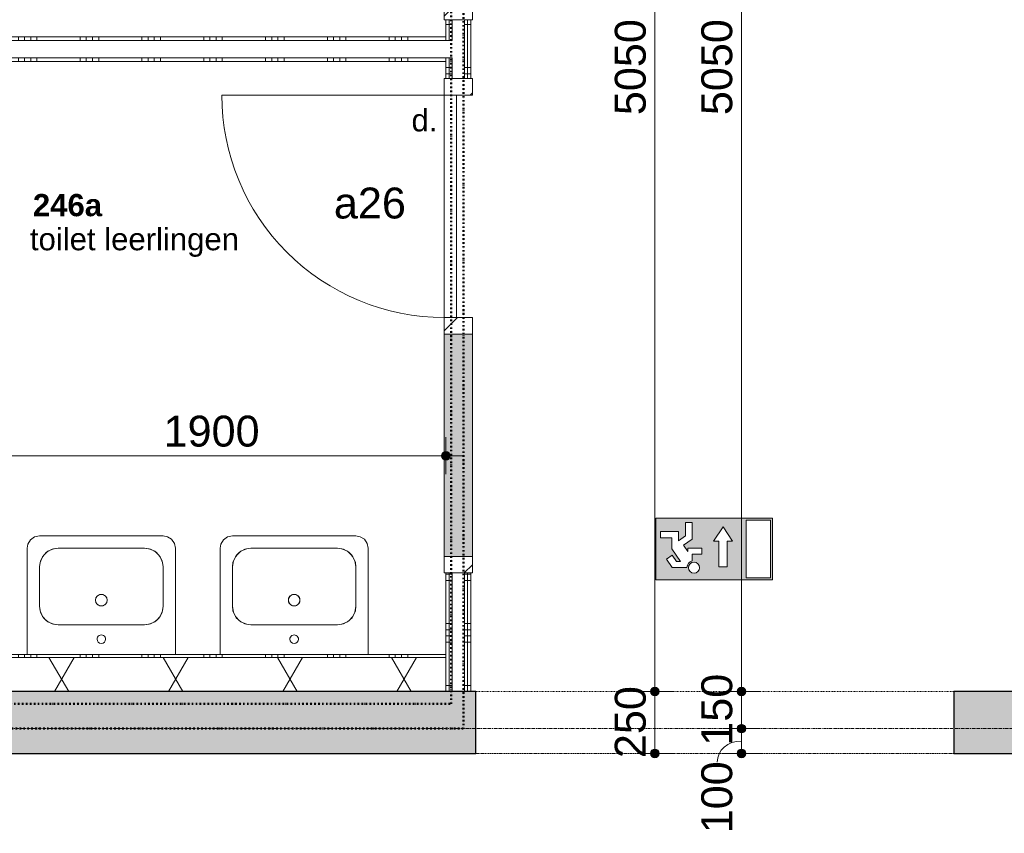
# Model space of a CAD drawing. Header units: millimetres. Extents: x 23061 to 67652, y 24168 to 59318.
# Tile 18 of 35: x 45797 to 49780, y 26576 to 29869. Entities that reach past the tile are written whole.
import ezdxf

# ---------------------------------------------------------------- set-up
doc = ezdxf.new("R2010")
doc.units = ezdxf.units.MM
for name, pattern in [('Dash', [6.35, 3.175, -3.175]), ('Dash dot', [15.875, 6.349999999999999, -4.7625, 0, -4.7625]), ('Hidden', [7.143750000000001, 4.7625, -2.38125]), ('stramien', [22.224999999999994, 12.7, -3.174999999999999, 3.174999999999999, -3.174999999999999])]:
    doc.linetypes.add(name, pattern=pattern)
doc.layers.add('00_Algemeen', color=7, linetype='Continuous', lineweight=9, true_color=0x00a600)
for name, color, linetype, lineweight in [('00_Algemeen-50', 7, 'Continuous', 9), ('22_Metselwerk', 7, 'Continuous', 18), ('30_Kozijnen-ramen-deuren', 7, 'Continuous', 9)]:
    doc.layers.add(name, color=color, linetype=linetype, lineweight=lineweight)
doc.styles.add('Arial_1', font='arial.ttf', dxfattribs={"height": 125})
doc.styles.add('Arial_6', font='arial.ttf', dxfattribs={"height": 89.99999999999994})
doc.styles.add('Arial_B_1', font='arialbd.ttf', dxfattribs={"height": 89.99999999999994})
doc.dimstyles.new('00_AEE_maatvoering_2_5mm', dxfattribs={"dimscale": 304.8, "dimtxt": 127.5324249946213, "dimasz": 0.4593175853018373, "dimexe": 0.2460629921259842, "dimexo": 0.0625, "dimgap": 0, "dimtad": 1, "dimdec": 0, "dimzin": 0, "dimdsep": 46, "dimtxsty": 'Arial_1', "dimblk1": 'DOTSMALL', "dimblk2": 'DOTSMALL', "dimsah": 1, "dimcen": 0.09, "dimdle": 0.2460629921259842, "dimazin": 0, "dimtfac": 1, "dimtdec": 4, "dimtix": 1, "dimtmove": 0, "dimatfit": 3, "dimfxl": 0.2460629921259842, "dimfxlon": 1, "dimtvp": 1, "dimtolj": 1, "dimtzin": 0, "dimarcsym": 2})
doc.dimstyles.new('00_AEE_maatvoering_2_5mm_1', dxfattribs={"dimscale": 304.8, "dimtxt": 127.5324249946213, "dimasz": 0.4593175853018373, "dimexe": 0.2460629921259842, "dimexo": 0.0625, "dimgap": 0, "dimtad": 1, "dimdec": 0, "dimzin": 0, "dimdsep": 46, "dimtxsty": 'Arial_1', "dimblk1": 'DOTSMALL', "dimblk2": 'DOTSMALL', "dimsah": 1, "dimcen": 0.09, "dimdle": 0.2460629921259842, "dimazin": 0, "dimtfac": 1, "dimtdec": 4, "dimtix": 1, "dimtmove": 1, "dimatfit": 3, "dimfxl": 0.2460629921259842, "dimfxlon": 1, "dimtvp": 1, "dimtolj": 1, "dimtzin": 0, "dimarcsym": 2})
pattern_1 = [(180.0000000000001, (47621.22260474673, 29850.00000000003), (4.134730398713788e-13, -250), []), (180.0000000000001, (47621.22260474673, 29875.00000000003), (4.134730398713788e-13, -250), []), (180.0000000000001, (47621.22260474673, 29900.00000000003), (4.134730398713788e-13, -250), []), (180.0000000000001, (47621.22260474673, 29925.00000000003), (4.134730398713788e-13, -250), [])]
pattern_2 = [(135, (29113.997, -18695), (-106.0660171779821, -106.0660171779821), [])]
pattern_3 = [(270, (44866.22260474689, 29799.99999999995), (250, -8.728703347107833e-13), []), (270, (44841.22260474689, 29799.99999999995), (250, -8.728703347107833e-13), []), (270, (44816.22260474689, 29799.99999999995), (250, -8.728703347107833e-13), []), (270, (44791.22260474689, 29799.99999999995), (250, -8.728703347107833e-13), [])]
pattern_4 = [(315, (-30386.003, 18695), (106.0660171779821, 106.0660171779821), [])]

# ---------------------------------------------------------------- blocks, each defined once
blk = doc.blocks.new('Direct Shape - Basic Wall_NLRS_22_WA_beton prefab 250_gen_AT_800428-1202334-02 tweede verdieping - A')
at = {"layer": '22_Metselwerk', "lineweight": 9}
h = blk.add_hatch(color=256, dxfattribs=at)
h.paths.add_polyline_path([(5699.999999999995, -124.9999999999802), (5699.999999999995, 125.0000000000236), (4650.000000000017, 125.0000000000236), (4650.000000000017, -124.9999999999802)])
h.paths.add_polyline_path([(12.75110183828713, -124.9999999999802), (2716.000000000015, -124.9999999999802), (2716.000000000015, 125.0000000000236), (1.299440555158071e-11, 125.0000000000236), (1.299440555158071e-11, -124.9999999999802)])
at = {"layer": '22_Metselwerk', "lineweight": 30}
for p, q in [((2716, 125.0000000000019), (0, 125.0000000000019)), ((2716, -125.0000000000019), (2716, 125.0000000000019)), ((4649.999999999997, 125.0000000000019), (4649.999999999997, -125.0000000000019)), ((5699.999999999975, 125.0000000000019), (4649.999999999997, 125.0000000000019)), ((0, -125.0000000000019), (2716, -125.0000000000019)), ((4649.999999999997, -125.0000000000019), (5699.999999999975, -125.0000000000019))]:
    blk.add_line(p, q, dxfattribs=at)
blk = doc.blocks.new('2410-10368 v1 - IFC-model constructie _zonder onderbouw_ _MM21228__ifc-1-02 tweede verdieping - A')
at = {"layer": '22_Metselwerk', "lineweight": 9}
blk.add_blockref('Direct Shape - Basic Wall_NLRS_22_WA_beton prefab 250_gen_AT_800428-1202334-02 tweede verdieping - A', (16050, 27025), dxfattribs=at)
blk = doc.blocks.new('32_AEE_VO_FIX_Binnendeuren - D_1800x2300_Deur_zijlicht rechts 900 meranti-8435093-02 tweede verdieping - A')
at = {"layer": '30_Kozijnen-ramen-deuren', "true_color": 0xc0c0c0}
h = blk.add_hatch(dxfattribs=at)
h.set_pattern_fill('FP_46', color=9, style=0, pattern_type=2)
h.set_pattern_definition(pattern_2)
h.paths.add_polyline_path([(1483.999999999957, -24.99999999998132), (1483.999999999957, 56.99999999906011), (1416.999999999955, 56.99999999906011), (1416.999999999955, -57.00000000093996), (1483.999999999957, -57.00000000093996), (1483.999999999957, -37.49999999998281)])
h.paths.add_polyline_path([(-450.0000000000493, 25.0000000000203), (-450.0000000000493, 56.99999999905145), (-517.0000000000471, 56.99999999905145), (-517.0000000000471, -57.0000000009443), (-450.0000000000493, -57.0000000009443), (-450.0000000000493, -24.99999999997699)])
h = blk.add_hatch(dxfattribs=at)
h.set_pattern_fill('FP_46', color=9, style=0, pattern_type=2)
h.set_pattern_definition(pattern_2)
h.paths.add_polyline_path([(516.9999999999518, 56.99999999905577), (449.9999999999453, 56.99999999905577), (449.9999999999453, -57.0000000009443), (516.9999999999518, -57.0000000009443)])
at = {"layer": '30_Kozijnen-ramen-deuren', "true_color": 0xc5c7c4}
blk.add_hatch(color=9, dxfattribs=at).paths.add_polyline_path([(1416.999999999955, -57.00000000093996), (1416.999999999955, 56.99999999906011), (516.9999999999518, 56.99999999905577), (516.9999999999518, -57.0000000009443), (825.7457011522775, -57.00000000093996)])
at = {"layer": '30_Kozijnen-ramen-deuren'}
for p, q in [((-517.0000000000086, 56.99999999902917), (-450.0000000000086, 56.99999999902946)), ((-517.0000000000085, 50.00000000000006), (-517.0000000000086, 56.99999999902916)), ((-450.0000000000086, 56.99999999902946), (-450.000000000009, -57.00000000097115)), ((449.9999999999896, 56.99999999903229), (516.99999999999, 56.99999999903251)), ((449.9999999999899, -57.00000000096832), (449.9999999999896, 56.99999999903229)), ((516.9999999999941, 56.99999999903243), (1416.999999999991, 56.99999999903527)), ((516.99999999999, 56.99999999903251), (516.9999999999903, -57.0000000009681)), ((1416.999999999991, 56.99999999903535), (1483.999999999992, 56.99999999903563)), ((1416.999999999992, -57.00000000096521), (1416.999999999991, 56.99999999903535)), ((1483.999999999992, 56.99999999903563), (1483.999999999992, 49.99999999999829)), ((-450.000000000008, -7.000000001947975), (449.9999999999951, -7.000000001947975)), ((-450.000000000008, -57.00000000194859), (-450.000000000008, -7.000000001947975)), ((449.9999999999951, -7.000000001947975), (449.9999999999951, -57.00000000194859)), ((-517.000000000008, -57.00000000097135), (-517.0000000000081, -50.00000000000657)), ((-450.000000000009, -57.00000000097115), (-517.000000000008, -57.00000000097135)), ((449.9999999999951, -57.00000000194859), (-450.000000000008, -57.00000000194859)), ((516.9999999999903, -57.0000000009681), (449.9999999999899, -57.00000000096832)), ((1416.999999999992, -57.00000000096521), (517.0000000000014, -57.00000000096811)), ((1483.999999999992, -57.00000000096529), (1416.999999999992, -57.00000000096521)), ((1483.999999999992, -50.00000000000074), (1483.999999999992, -57.00000000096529))]:
    blk.add_line(p, q, dxfattribs=at)
blk = doc.blocks.new('1876_3 _AEE_wasbak groot - 1876_3 _AEE_wasbak groot-5034979-02 tweede verdieping - A')
at = {"layer": '30_Kozijnen-ramen-deuren'}
for p, q in [((249.9979441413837, 479.8922410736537), (-250.0020558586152, 479.892241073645)), ((-299.8942969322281, 430.0000000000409), (-299.8942969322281, 3.465174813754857e-11)), ((-175.0000016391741, 430.0000000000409), (175.0000016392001, 430.0000000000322)), ((299.8901852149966, 3.465174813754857e-11), (299.8901852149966, 430.0000000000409)), ((-249.9999999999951, 194.99999836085), (-249.9999999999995, 355.0000016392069)), ((250.0000000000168, 355.0000016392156), (250.0000000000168, 195.0000028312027)), ((174.9999971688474, 120.0000000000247), (-175.0000016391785, 120.0000000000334))]:
    blk.add_line(p, q, dxfattribs=at)
at = {"layer": '30_Kozijnen-ramen-deuren', "flags": 128}
for points in [[(-250.0020558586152, 479.892241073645), (-269.7543113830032, 475.8157628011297), (-286.2788249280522, 464.2524706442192), (-296.875304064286, 447.091937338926), (-299.8942969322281, 430.0000000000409)], [(299.8901852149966, 430.0000000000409), (295.8137069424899, 449.7522555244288), (284.2504147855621, 466.2767690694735), (267.0898814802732, 476.8732482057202), (249.9979441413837, 479.8922410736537)], [(-249.9999999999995, 355.0000016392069), (-245.9045919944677, 379.4446088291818), (-234.0656311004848, 401.2195988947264), (-215.7760606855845, 417.9469059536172), (-193.0333008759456, 427.7997260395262), (-175.0000016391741, 430.0000000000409)], [(-175.0000016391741, 430.0000000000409), (-199.4446088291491, 425.9045919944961), (-221.219598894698, 414.0656311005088), (-237.9469059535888, 395.7760606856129), (-247.7997260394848, 373.0333008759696), (-249.9999999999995, 355.0000016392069)], [(175.0000016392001, 430.0000000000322), (199.4446088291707, 425.9045919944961), (221.219598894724, 414.0656311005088), (237.9469059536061, 395.7760606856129), (247.7997260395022, 373.0333008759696), (250.0000000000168, 355.0000016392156)], [(250.0000000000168, 355.0000016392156), (245.904591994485, 379.4446088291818), (234.0656311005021, 401.2195988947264), (215.7760606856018, 417.9469059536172), (193.0333008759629, 427.7997260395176), (175.0000016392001, 430.0000000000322)], [(-175.0000016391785, 120.0000000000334), (-199.4446088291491, 124.0954080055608), (-221.219598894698, 135.934368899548), (-237.9469059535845, 154.223939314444), (-247.7997260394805, 176.9666991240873), (-249.9999999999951, 194.99999836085)], [(-249.9999999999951, 194.99999836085), (-245.9045919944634, 170.5553911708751), (-234.0656311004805, 148.7804011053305), (-215.7760606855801, 132.0530940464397), (-193.0333008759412, 122.200273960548), (-175.0000016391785, 120.0000000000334)], [(250.0000000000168, 195.0000028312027), (245.9045919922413, 170.5553948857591), (234.0656310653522, 148.7804039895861), (215.776060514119, 132.0530959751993), (193.0333003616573, 122.2002748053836), (174.9999971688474, 120.0000000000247)], [(174.9999971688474, 120.0000000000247), (199.4446051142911, 124.0954080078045), (221.2195960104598, 135.9343689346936), (237.9469040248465, 154.2239394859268), (247.7997251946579, 176.9666996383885), (250.0000000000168, 195.0000028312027)]]:
    blk.add_lwpolyline(points, dxfattribs=at)
at = {"layer": '30_Kozijnen-ramen-deuren'}
for centre, radius, start, end in [((-1.871752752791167e-13, 220.0000000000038), 23.50000000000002, 4.452776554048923e-13, 179.9999999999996), ((-7.705441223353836e-14, 220), 23.5000000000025, 109.365489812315, 142.3156909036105), ((-7.705441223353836e-14, 220), 23.50000000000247, 72.83297900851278, 107.1670209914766), ((-7.705441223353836e-14, 220), 23.50000000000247, 37.68430909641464, 70.63451018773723), ((-7.705441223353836e-14, 220), 23.5000000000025, 145.4330730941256, 179.9999999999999), ((-1.861177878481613e-13, 220.0000000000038), 23.50000000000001, 180.0000000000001, 359.9999999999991), ((-7.705441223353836e-14, 220), 23.5000000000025, 179.9999999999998, 214.5669269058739), ((-7.705441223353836e-14, 220), 23.50000000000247, 217.6843090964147, 250.6345101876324), ((-7.705441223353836e-14, 220), 23.5000000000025, 289.3654898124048, 322.3156909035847), ((-7.705441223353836e-14, 220), 23.5000000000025, 1.272221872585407e-14, 34.56692690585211), ((-7.705441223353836e-14, 220), 23.50000000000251, 325.4330730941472, 359.9999999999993), ((-7.705441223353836e-14, 220), 23.50000000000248, 252.8329790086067, 287.1670209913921), ((3.410396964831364e-13, 61.99999999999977), 17.5000000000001, 8.523886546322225e-13, 180.000000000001), ((3.399822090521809e-13, 61.99999999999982), 17.5000000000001, 180.0000000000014, 1.068666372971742e-12)]:
    blk.add_arc(centre, radius, start, end, dxfattribs=at)
blk = doc.blocks.new('32_AEE_VO_FIX_Binnendeuren - D_1800x2300_Deur_zijlicht rechts 900 meranti-8435094-02 tweede verdieping - A')
at = {"layer": '30_Kozijnen-ramen-deuren', "true_color": 0xc0c0c0}
h = blk.add_hatch(dxfattribs=at)
h.set_pattern_fill('FP_153', color=9, style=0, pattern_type=2)
h.set_pattern_definition(pattern_4)
h.paths.add_polyline_path([(-516.9999999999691, -25.0000000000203), (-516.9999999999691, -56.99999999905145), (-449.999999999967, -56.99999999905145), (-449.999999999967, 57.00000000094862), (-516.9999999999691, 57.00000000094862), (-516.9999999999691, 24.99999999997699)])
h.paths.add_polyline_path([(1417.000000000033, 57.0000000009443), (1417.000000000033, -56.99999999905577), (1484.000000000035, -56.99999999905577), (1484.000000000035, 57.0000000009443)])
h = blk.add_hatch(dxfattribs=at)
h.set_pattern_fill('FP_153', color=9, style=0, pattern_type=2)
h.set_pattern_definition(pattern_4)
h.paths.add_polyline_path([(450.0000000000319, -56.99999999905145), (517.0000000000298, -56.99999999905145), (517.0000000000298, 57.00000000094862), (450.0000000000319, 57.00000000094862)])
at = {"layer": '30_Kozijnen-ramen-deuren', "true_color": 0xc5c7c4}
blk.add_hatch(color=9, dxfattribs=at).paths.add_polyline_path([(517.0000000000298, 7.000000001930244), (517.0000000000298, -56.99999999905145), (1417.000000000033, -56.99999999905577), (1417.000000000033, 57.0000000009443), (517.0000000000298, 57.00000000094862)])
at = {"layer": '30_Kozijnen-ramen-deuren'}
for p, q in [((-450.000000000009, 57.00000000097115), (-517.000000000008, 57.00000000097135)), ((-517.000000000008, 57.00000000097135), (-517.0000000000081, 50.00000000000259)), ((449.9999999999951, 57.00000000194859), (-450.000000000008, 57.00000000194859)), ((-450.000000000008, 57.00000000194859), (-450.000000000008, 7.000000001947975)), ((-450.0000000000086, -56.99999999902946), (-450.000000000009, 57.00000000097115)), ((449.9999999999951, 7.000000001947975), (449.9999999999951, 57.00000000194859)), ((516.9999999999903, 57.0000000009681), (449.9999999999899, 57.00000000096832)), ((449.9999999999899, 57.00000000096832), (449.9999999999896, -56.99999999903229)), ((1416.999999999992, 57.00000000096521), (516.999999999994, 57.00000000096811)), ((516.99999999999, -56.99999999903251), (516.9999999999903, 57.0000000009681)), ((1416.999999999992, 57.00000000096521), (1416.999999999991, -56.99999999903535)), ((1483.999999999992, 57.00000000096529), (1416.999999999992, 57.00000000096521)), ((1483.999999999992, 49.99999999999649), (1483.999999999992, 57.00000000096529)), ((-450.000000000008, 7.000000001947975), (449.9999999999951, 7.000000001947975)), ((-517.0000000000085, -50.00000000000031), (-517.0000000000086, -56.99999999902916)), ((-517.0000000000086, -56.99999999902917), (-450.0000000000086, -56.99999999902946)), ((449.9999999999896, -56.99999999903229), (516.99999999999, -56.99999999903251)), ((516.9999999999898, -56.99999999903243), (1416.999999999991, -56.99999999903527)), ((1416.999999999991, -56.99999999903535), (1483.999999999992, -56.99999999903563)), ((1483.999999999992, -56.99999999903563), (1483.999999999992, -50.00000000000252))]:
    blk.add_line(p, q, dxfattribs=at)
blk = doc.blocks.new('30_AEE_VO_draairichting - 30_AEE_VO_draairichting-8193168-02 tweede verdieping - A')
at = {"layer": '30_Kozijnen-ramen-deuren'}
blk.add_line((-449.9999999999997, -900.0000000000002), (-450.000000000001, -2.707167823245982e-12), dxfattribs=at)
blk.add_arc((-450.0000000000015, -1.294964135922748e-13), 899.9999999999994, 269.9999999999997, 3.81666561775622e-14, dxfattribs=at)
blk = doc.blocks.new('00_AEE_Nooduitgang - Nooduitgang grijs_dwg_NooduitgangOmlaag-5367716-02 tweede verdieping - A')
at = {"layer": '00_Algemeen', "true_color": 0x999999}
h = blk.add_hatch(color=253, dxfattribs=at)
h.paths.add_polyline_path([(89.54299836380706, 7.160260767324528), (89.54299836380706, 202.9616818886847), (7.160260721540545, 202.9616818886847), (7.160260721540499, 7.160260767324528)])
h.paths.add_polyline_path([(181.8600325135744, 77.74752378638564), (181.8600325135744, 165.48870272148), (167.9216883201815, 165.5195009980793), (153.9109424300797, 165.5195009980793), (153.9109424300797, 77.76846776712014), (135.4283645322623, 77.76846776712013), (167.9300627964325, 29.71338619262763), (200.3294977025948, 77.74752378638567)])
edge = h.paths.add_edge_path()
edge.add_arc((266.7607303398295, 168.344648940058), 19.09592508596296, 314.9999999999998, 494.9999999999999)
edge.add_arc((266.7607303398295, 168.344648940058), 19.09592508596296, 134.9999999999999, 314.9999999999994)
edge = h.paths.add_edge_path()
edge.add_line((240.4906261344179, 122.1250712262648), (240.4906261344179, 101.7486533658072))
edge.add_line((240.4906261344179, 101.7486533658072), (288.2456130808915, 101.7486533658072))
edge.add_line((288.2456130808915, 101.7486533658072), (288.2456130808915, 113.7369623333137))
edge.add_line((288.2456130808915, 113.7369623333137), (302.790015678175, 92.17399873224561))
edge.add_line((302.790015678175, 92.17399873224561), (273.0010016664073, 71.31550656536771))
edge.add_line((273.0010016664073, 71.31550656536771), (273.0010016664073, 15.12407220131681))
edge.add_line((273.0010016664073, 15.12407220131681), (295.2833429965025, 15.12407220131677))
edge.add_line((295.2833429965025, 15.12407220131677), (295.2833429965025, 60.0107076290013))
edge.add_line((295.2833429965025, 60.0107076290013), (318.2102926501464, 76.06433060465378))
edge.add_line((318.2102926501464, 76.06433060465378), (319.6003387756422, 76.06433060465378))
edge.add_line((319.6003387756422, 76.06433060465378), (319.6003387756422, 44.88500680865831))
edge.add_line((319.6003387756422, 44.88500680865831), (381.2805443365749, 44.8850068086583))
edge.add_line((381.2805443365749, 44.8850068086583), (381.2805443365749, 67.16734813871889))
edge.add_line((381.2805443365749, 67.16734813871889), (341.8826801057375, 67.16734813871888))
edge.add_line((341.8826801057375, 67.16734813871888), (341.8826801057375, 103.8034627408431))
edge.add_line((341.8826801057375, 103.8034627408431), (312.3308252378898, 147.6158893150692))
edge.add_line((312.3308252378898, 147.6158893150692), (326.0306483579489, 147.6158893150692))
edge.add_line((326.0306483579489, 147.6158893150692), (340.7271895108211, 125.8273710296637))
edge.add_line((340.7271895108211, 125.8273710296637), (360.0933909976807, 138.8900388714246))
edge.add_line((360.0933909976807, 138.8900388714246), (340.6785367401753, 167.6737440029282))
edge.add_line((340.6785367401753, 167.6737440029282), (290.6227243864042, 167.673744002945))
edge.add_arc((266.7607303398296, 168.344648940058), 23.87142378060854, 285.0619011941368, 358.38949347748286, ccw=False)
edge.add_line((272.9640172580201, 145.293312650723), (272.964017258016, 122.1250712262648))
edge.add_line((272.964017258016, 122.1250712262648), (240.4906261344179, 122.1250712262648))
h.paths.add_polyline_path([(0, 210.1219426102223), (396.3663916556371, 210.1219426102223), (396.3663916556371, 4.578400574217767e-08), (0, 4.578399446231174e-08)])
at = {"layer": '00_Algemeen', "color": 253, "true_color": 0x999999}
blk.add_line((319.6003387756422, 76.06433060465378), (318.2102926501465, 76.06433060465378), dxfattribs=at)
at = {"layer": '00_Algemeen', "color": 253, "true_color": 0x999999, "flags": 128}
for points in [[(0, 210.1219426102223), (0, 4.578398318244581e-08), (396.3663916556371, 4.578398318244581e-08), (396.3663916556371, 210.1219426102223)], [(89.54299836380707, 7.160260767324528), (89.54299836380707, 202.9616818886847), (7.160260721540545, 202.9616818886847), (7.160260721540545, 7.160260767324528)], [(200.3294977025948, 77.74752378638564), (181.8600325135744, 77.74752378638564), (181.8600325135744, 165.4985570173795), (167.9216883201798, 165.5195009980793), (153.9109424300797, 165.5195009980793), (153.9109424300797, 77.76846776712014), (135.4283645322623, 77.76846776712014), (167.9300627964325, 29.71338619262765)]]:
    blk.add_lwpolyline(points, close=True, dxfattribs=at)
for points in [[(290.6227243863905, 167.6737440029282), (340.6785367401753, 167.6737440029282), (360.0933909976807, 138.8900388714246), (340.7271895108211, 125.8273710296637), (326.0306483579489, 147.6158893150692), (312.3308252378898, 147.6158893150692), (341.8826801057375, 103.8034627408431), (341.8826801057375, 67.16734813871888), (381.2805443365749, 67.16734813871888), (381.2805443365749, 44.8850068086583), (319.6003387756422, 44.8850068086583), (319.6003387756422, 77.03765138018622), (295.2833429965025, 60.0107076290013), (295.2833429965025, 15.12407220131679), (273.0010016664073, 15.12407220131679), (273.0010016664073, 71.31550656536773), (302.790015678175, 92.17399873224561), (288.2456130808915, 113.7369623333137)], [(240.4906261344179, 118.1471486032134), (240.4906261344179, 101.7486533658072), (240.4906261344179, 122.1250712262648), (272.964017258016, 122.1250712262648), (272.964017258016, 145.2933126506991)], [(288.2456130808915, 113.7369623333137), (288.2456130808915, 101.7486533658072), (240.4906261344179, 101.7486533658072)]]:
    blk.add_lwpolyline(points, dxfattribs=at)
at = {"layer": '00_Algemeen', "color": 253, "true_color": 0x999999}
blk.add_circle((266.7607303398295, 168.344648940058), 19.09592508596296, dxfattribs=at)
blk.add_arc((266.7607303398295, 168.344648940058), 23.87142378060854, 285.061901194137, 358.3894934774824, dxfattribs=at)
blk = doc.blocks.new('00_AEE_Nooduitgang - Nooduitgang grijs_dwg-5367715-02 tweede verdieping - A')
blk.add_blockref('00_AEE_Nooduitgang - Nooduitgang grijs_dwg_NooduitgangOmlaag-5367716-02 tweede verdieping - A', (6.074595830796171e-07, 6.103291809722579e-07))
blk = doc.blocks.new('00_AEE_Nooduitgang - 00_AEE_Nooduitgang-5365373-02 tweede verdieping - A')
at = {"xscale": 0.0237957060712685, "yscale": 0.0237957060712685, "zscale": 0.0237957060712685}
blk.add_blockref('00_AEE_Nooduitgang - Nooduitgang grijs_dwg-5367715-02 tweede verdieping - A', (-4.715909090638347, 0), dxfattribs=at)
blk = doc.blocks.new('DIMBLOCK152-02 tweede verdieping - A')
at = {"layer": '00_Algemeen-50', "transparency": 16777216}
h = blk.add_hatch(color=256, dxfattribs=at)
edge = h.paths.add_edge_path()
edge.add_arc((45621.2226060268, 28104.18123289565), 17.5, 0, 360)
h = blk.add_hatch(color=256, dxfattribs=at)
edge = h.paths.add_edge_path()
edge.add_arc((47521.2226060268, 28104.18123289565), 17.5, 0, 360)
for p, q in [((45621.2226060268, 28104.18123289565), (45621.2226060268, 28179.18123289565)), ((47521.2226060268, 28104.18123289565), (47521.2226060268, 28179.18123289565)), ((45621.2226060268, 28104.18123289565), (47596.2226060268, 28104.18123289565)), ((45621.2226060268, 28104.18123289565), (45621.2226060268, 28029.18123289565)), ((47521.2226060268, 28104.18123289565), (47521.2226060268, 28029.18123289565))]:
    blk.add_line(p, q, dxfattribs=at)
for centre in [(45621.2226060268, 28104.18123289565), (47521.2226060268, 28104.18123289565)]:
    blk.add_circle(centre, 17.5, dxfattribs=at)
at = {"layer": '00_Algemeen-50', "color": 0, "transparency": 16777216, "insert": (46378.94294988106, 28266.45994174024), "char_height": 125, "width": 461.471174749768, "attachment_point": 1, "line_spacing_factor": 0.9417779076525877, "style": 'Arial_1'}
blk.add_mtext('1900', dxfattribs=at)
blk = doc.blocks.new('_DotSmall')
at = {"color": 0, "linetype": 'ByBlock', "const_width": 0.5}
blk.add_lwpolyline([(-0.0625, 0, 1), (0.0625, 0, 1)], format="xyb", close=True, dxfattribs=at)
blk = doc.blocks.new('DIMBLOCK158-02 tweede verdieping - A')
at = {"layer": '00_Algemeen-50', "transparency": 16777216}
h = blk.add_hatch(color=256, dxfattribs=at)
edge = h.paths.add_edge_path()
edge.add_arc((48366.45014863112, 32200), 17.49999999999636, 0, 360)
h = blk.add_hatch(color=256, dxfattribs=at)
edge = h.paths.add_edge_path()
edge.add_arc((48366.45014863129, 27150.00000128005), 17.5, 0, 360)
for p, q in [((48366.45014863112, 32200), (48291.45014863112, 32200)), ((48366.45014863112, 32200), (48366.45014863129, 27150.00000128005)), ((48366.45014863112, 32200), (48441.45014863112, 32200)), ((48366.45014863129, 27150.00000128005), (48291.45014863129, 27150.00000128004)), ((48366.45014863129, 27150.00000128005), (48441.45014863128, 27150.00000128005))]:
    blk.add_line(p, q, dxfattribs=at)
for centre, radius in [((48366.45014863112, 32200), 17.49999999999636), ((48366.45014863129, 27150.00000128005), 17.5)]:
    blk.add_circle(centre, radius, dxfattribs=at)
at = {"layer": '00_Algemeen-50', "color": 0, "transparency": 16777216, "insert": (48204.17143978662, 29482.72034449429), "char_height": 125, "width": 461.471174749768, "attachment_point": 1, "rotation": 90, "line_spacing_factor": 0.9417779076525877, "style": 'Arial_1'}
blk.add_mtext('5050', dxfattribs=at)
blk = doc.blocks.new('DIMBLOCK159-02 tweede verdieping - A')
at = {"layer": '00_Algemeen-50', "transparency": 16777216}
h = blk.add_hatch(color=256, dxfattribs=at)
edge = h.paths.add_edge_path()
edge.add_arc((48366.45014863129, 27150.00000128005), 17.5, 0, 360)
h = blk.add_hatch(color=256, dxfattribs=at)
edge = h.paths.add_edge_path()
edge.add_arc((48366.45014863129, 26900.00000128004), 17.5, 0, 360)
for p, q in [((48366.45014863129, 27150.00000128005), (48291.45014863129, 27150.00000128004)), ((48366.45014863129, 27150.00000128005), (48366.45014863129, 26900.00000128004)), ((48366.45014863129, 27150.00000128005), (48441.45014863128, 27150.00000128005)), ((48366.45014863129, 26900.00000128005), (48291.45014863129, 26900.00000128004)), ((48366.45014863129, 26900.00000128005), (48441.45014863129, 26900.00000128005))]:
    blk.add_line(p, q, dxfattribs=at)
for centre in [(48366.45014863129, 27150.00000128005), (48366.45014863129, 26900.00000128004)]:
    blk.add_circle(centre, 17.5, dxfattribs=at)
at = {"layer": '00_Algemeen-50', "color": 0, "transparency": 16777216, "insert": (48204.17143978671, 26880.79025917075), "char_height": 125, "width": 346.103381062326, "attachment_point": 1, "rotation": 90, "line_spacing_factor": 0.9417779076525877, "style": 'Arial_1'}
blk.add_mtext('250', dxfattribs=at)
blk = doc.blocks.new('DIMBLOCK160-02 tweede verdieping - A')
at = {"layer": '00_Algemeen-50', "transparency": 16777216}
h = blk.add_hatch(color=256, dxfattribs=at)
edge = h.paths.add_edge_path()
edge.add_arc((48716.45009141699, 27000.00000128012), 17.50000000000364, 0, 360)
h = blk.add_hatch(color=256, dxfattribs=at)
edge = h.paths.add_edge_path()
edge.add_arc((48716.45009141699, 26900.00000128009), 17.50000000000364, 0, 360)
for p, q in [((48716.45009141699, 27000.00000128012), (48641.45009141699, 27000.00000128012)), ((48716.45009141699, 26900.00000128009), (48716.45009141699, 27000.00000128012)), ((48716.45009141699, 27000.00000128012), (48791.45009141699, 27000.00000128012)), ((48716.45009141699, 26900.00000128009), (48641.45009141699, 26900.00000128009)), ((48716.45009141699, 26900.00000128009), (48791.45009141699, 26900.00000128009))]:
    blk.add_line(p, q, dxfattribs=at)
for centre in [(48716.45009141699, 27000.00000128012), (48716.45009141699, 26900.00000128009)]:
    blk.add_circle(centre, 17.50000000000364, dxfattribs=at)
blk.add_ellipse((48716.45009141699, 26864.87239410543), major_axis=(98.10186538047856, 0), ratio=0.8677470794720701, start_param=1.570796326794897, end_param=3.141592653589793, dxfattribs=at)
at = {"layer": '00_Algemeen-50', "color": 0, "transparency": 16777216, "insert": (48554.1713825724, 26576.45290988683), "char_height": 125, "width": 346.103381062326, "attachment_point": 1, "rotation": 90, "line_spacing_factor": 0.9417779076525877, "style": 'Arial_1'}
blk.add_mtext('100', dxfattribs=at)
blk = doc.blocks.new('DIMBLOCK161-02 tweede verdieping - A')
at = {"layer": '00_Algemeen-50', "transparency": 16777216}
h = blk.add_hatch(color=256, dxfattribs=at)
edge = h.paths.add_edge_path()
edge.add_arc((48716.45009141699, 27150.00000128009), 17.50000000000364, 0, 360)
h = blk.add_hatch(color=256, dxfattribs=at)
edge = h.paths.add_edge_path()
edge.add_arc((48716.45009141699, 27000.00000128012), 17.50000000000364, 0, 360)
for p, q in [((48716.45009141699, 27150.00000128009), (48641.45009141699, 27150.00000128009)), ((48716.45009141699, 27000.00000128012), (48716.45009141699, 27150.00000128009)), ((48716.45009141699, 27150.00000128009), (48791.45009141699, 27150.00000128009)), ((48716.45009141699, 27000.00000128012), (48641.45009141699, 27000.00000128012)), ((48716.45009141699, 27000.00000128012), (48791.45009141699, 27000.00000128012))]:
    blk.add_line(p, q, dxfattribs=at)
for centre in [(48716.45009141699, 27150.00000128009), (48716.45009141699, 27000.00000128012)]:
    blk.add_circle(centre, 17.50000000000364, dxfattribs=at)
at = {"layer": '00_Algemeen-50', "color": 0, "transparency": 16777216, "insert": (48554.17138257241, 26930.79025917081), "char_height": 125, "width": 346.103381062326, "attachment_point": 1, "rotation": 90, "line_spacing_factor": 0.9417779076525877, "style": 'Arial_1'}
blk.add_mtext('150', dxfattribs=at)
blk = doc.blocks.new('DIMBLOCK162-02 tweede verdieping - A')
at = {"layer": '00_Algemeen-50', "transparency": 16777216}
h = blk.add_hatch(color=256, dxfattribs=at)
edge = h.paths.add_edge_path()
edge.add_arc((48716.45009141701, 32199.99999999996), 17.5, 0, 360)
h = blk.add_hatch(color=256, dxfattribs=at)
edge = h.paths.add_edge_path()
edge.add_arc((48716.45009141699, 27150.00000128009), 17.50000000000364, 0, 360)
for p, q in [((48716.45009141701, 32199.99999999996), (48641.45009141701, 32199.99999999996)), ((48716.45009141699, 27150.00000128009), (48716.45009141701, 32199.99999999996)), ((48716.45009141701, 32199.99999999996), (48791.45009141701, 32199.99999999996)), ((48716.45009141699, 27150.00000128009), (48641.45009141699, 27150.00000128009)), ((48716.45009141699, 27150.00000128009), (48791.45009141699, 27150.00000128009))]:
    blk.add_line(p, q, dxfattribs=at)
for centre, radius in [((48716.45009141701, 32199.99999999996), 17.5), ((48716.45009141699, 27150.00000128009), 17.50000000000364)]:
    blk.add_circle(centre, radius, dxfattribs=at)
at = {"layer": '00_Algemeen-50', "color": 0, "transparency": 16777216, "insert": (48554.17138257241, 29482.72034449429), "char_height": 125, "width": 461.471174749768, "attachment_point": 1, "rotation": 90, "line_spacing_factor": 0.9417779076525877, "style": 'Arial_1'}
blk.add_mtext('5050', dxfattribs=at)

msp = doc.modelspace()

# ---------------------------------------------------------------- hatches: boundary and pattern name
at = {"layer": '22_Metselwerk', "lineweight": 9}
h = msp.add_hatch(dxfattribs=at)
h.set_pattern_fill('FP_29', color=256, angle=90.0000000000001, style=0, pattern_type=2)
h.set_pattern_definition(pattern_1)
h.paths.add_polyline_path([(47533.72260602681, 27150.00000128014), (47533.72260602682, 27629.99703151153), (47521.22260602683, 27629.99703151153), (47521.22260602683, 27150.00000128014)])
h.paths.add_polyline_path([(47533.72260602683, 29630.99703151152), (47533.72260602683, 29715.00000128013), (47521.22260602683, 29715.00000128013), (47521.22260602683, 29630.99703151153)])
h.paths.add_polyline_path([(47521.22260602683, 29785.00000128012), (47533.72260602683, 29785.00000128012), (47533.72260602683, 29869.00297104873), (47521.22260602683, 29869.00297104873), (47521.22260602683, 29800.00000128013)])
h.paths.add_polyline_path([(47533.72260602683, 31870.00297104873), (47533.72260602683, 32350.00000000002), (47521.22260602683, 32350.00000000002), (47521.22260602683, 31870.00297104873)])
h = msp.add_hatch(dxfattribs=at)
h.set_pattern_fill('FP_29', color=256, angle=90.0000000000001, style=0, pattern_type=2)
h.set_pattern_definition(pattern_1)
h.paths.add_polyline_path([(47546.22260602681, 27150.00000128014), (47546.22260602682, 27629.99703151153), (47533.72260602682, 27629.99703151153), (47533.72260602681, 27150.00000128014)])
h.paths.add_polyline_path([(47546.22260602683, 29630.99703151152), (47546.22260602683, 29715.00000128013), (47533.72260602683, 29715.00000128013), (47533.72260602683, 29630.99703151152)])
h.paths.add_polyline_path([(47546.22260602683, 29785.00000128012), (47546.22260602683, 29869.00297104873), (47533.72260602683, 29869.00297104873), (47533.72260602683, 29785.00000128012)])
h.paths.add_polyline_path([(47546.22260602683, 31870.00297104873), (47546.22260602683, 32350.00000000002), (47533.72260602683, 32350.00000000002), (47533.72260602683, 31870.00297104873)])
h = msp.add_hatch(dxfattribs=at)
h.set_pattern_fill('FP_29', color=256, angle=90.0000000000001, style=0, pattern_type=2)
h.set_pattern_definition(pattern_1)
h.paths.add_polyline_path([(47608.72260602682, 27150.00000128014), (47608.72260602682, 27629.99703151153), (47596.22260602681, 27629.99703151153), (47596.22260602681, 27150.00000128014)])
h.paths.add_polyline_path([(47596.22260602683, 29630.99703151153), (47608.72260602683, 29630.99703151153), (47608.72260602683, 29869.00297104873), (47596.22260602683, 29869.00297104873)])
h.paths.add_polyline_path([(47608.72260602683, 31870.00297104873), (47608.72260602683, 32350.00000000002), (47596.22260602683, 32350.00000000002), (47596.22260602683, 31870.00297104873)])
h = msp.add_hatch(dxfattribs=at)
h.set_pattern_fill('FP_29', color=256, angle=90.0000000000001, style=0, pattern_type=2)
h.set_pattern_definition(pattern_1)
h.paths.add_polyline_path([(47608.72260602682, 27150.00000128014), (47621.22260602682, 27150.00000128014), (47621.22260602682, 27629.99703151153), (47608.72260602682, 27629.99703151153)])
h.paths.add_polyline_path([(47621.22260602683, 29630.99703151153), (47621.22260602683, 29869.00297104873), (47608.72260602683, 29869.00297104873), (47608.72260602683, 29630.99703151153)])
h.paths.add_polyline_path([(47621.22260602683, 31870.00297104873), (47621.22260602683, 32350.00000000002), (47608.72260602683, 32350.00000000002), (47608.72260602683, 31870.00297104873)])
h = msp.add_hatch(dxfattribs=at)
h.set_pattern_fill('FP_152', color=256, angle=-270.0000000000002, style=0, pattern_type=2)
h.set_pattern_definition(pattern_3)
h.paths.add_polyline_path([(47521.22260602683, 29785.00000128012), (47521.22260602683, 29800.00000128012), (42398.72260602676, 29800.00000128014), (42398.72260602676, 29785.00000128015), (46094.84412824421, 29785.00000128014)])
h = msp.add_hatch(dxfattribs=at)
h.set_pattern_fill('FP_152', color=256, angle=-270.0000000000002, style=0, pattern_type=2)
h.set_pattern_definition(pattern_3)
h.paths.add_polyline_path([(47521.22260602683, 29700.00000128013), (47521.22260602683, 29715.00000128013), (42398.72260602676, 29715.00000128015), (42398.72260602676, 29700.00000128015), (46094.84412824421, 29700.00000128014)])
h = msp.add_hatch(dxfattribs=at)
h.set_pattern_fill('FP_97', color=256, angle=90.0000000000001, style=0, pattern_type=2)
h.set_pattern_definition([(270, (44866.22260474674, 27300.00000000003), (250, 4.593972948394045e-13), []), (270, (44841.22260474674, 27300.00000000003), (250, 4.593972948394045e-13), []), (270, (44816.22260474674, 27300.00000000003), (250, 4.593972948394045e-13), []), (270, (44791.22260474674, 27300.00000000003), (250, 4.593972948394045e-13), [])])
h.paths.add_polyline_path([(42627.23286326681, 27288.0000012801), (43396.22260602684, 27288.00000128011), (43396.22260602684, 27300.00000128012), (42411.22260602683, 27300.0000012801), (42411.22260602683, 27288.0000012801)])
h.paths.add_polyline_path([(43466.22260602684, 27288.00000128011), (44466.22260602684, 27288.00000128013), (44466.22260602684, 27300.00000128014), (43466.22260602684, 27300.00000128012)])
h.paths.add_polyline_path([(44650.00610117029, 27288.00000128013), (45536.22260602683, 27288.00000128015), (45536.22260602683, 27300.00000128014), (44536.22260602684, 27300.00000128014), (44536.22260602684, 27288.00000128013)])
h.paths.add_polyline_path([(45950.36032553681, 27288.00000128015), (47521.22260602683, 27288.00000128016), (47521.22260602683, 27300.00000128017), (45606.22260602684, 27300.00000128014), (45606.22260602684, 27288.00000128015), (45805.87652282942, 27288.00000128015)])
h = msp.add_hatch(dxfattribs=at)
h.set_pattern_fill('FP_11', color=256, angle=59.99999999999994, style=0, pattern_type=2)
h.set_pattern_definition([(59.99999999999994, (28876.22260474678, 0), (-346.4101615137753, 200.0000000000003), []), (119.9999999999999, (28876.22260474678, 0), (-346.4101615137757, -199.9999999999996), [])])
h.paths.add_polyline_path([(42771.71666597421, 27150.00000128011), (47521.22260602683, 27150.00000128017), (47521.22260602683, 27288.00000128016), (42411.22260602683, 27288.0000012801), (42411.22260602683, 27150.00000128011), (42627.23286326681, 27150.00000128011)])

# ---------------------------------------------------------------- linework, layer by layer
at = {"layer": '00_Algemeen', "color": 5, "linetype": 'Dash dot', "lineweight": 50, "true_color": 0x0000ff}
for p, q in [((47542.2226060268, 27100.00000128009), (47542.22260602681, 32449.99999999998)), ((44991.2226060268, 27100.00000128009), (47542.2226060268, 27100.00000128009))]:
    msp.add_line(p, q, dxfattribs=at)
at = {"layer": '00_Algemeen', "color": 96, "linetype": 'Dash dot', "lineweight": 50, "true_color": 0x008000}
for p in [(47592.22260602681, 32387.49999999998), (42361.2226060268, 27000.00000000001)]:
    msp.add_line(p, (47592.2226060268, 27000), dxfattribs=at)
at = {"layer": '00_Algemeen', "color": 7, "linetype": 'Dash'}
msp.add_line((49576.22260474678, 27150.0000012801), (47642.22260474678, 27150.0000012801), dxfattribs=at)
at = {"layer": '00_Algemeen', "color": 150, "linetype": 'stramien', "true_color": 0x0080ff}
msp.add_line((67351.62410931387, 27000.00000128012), (23360.87547681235, 27000.00000128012), dxfattribs=at)
at = {"layer": '00_Algemeen', "color": 7, "linetype": 'Hidden'}
msp.add_line((47642.2226060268, 26900.00000128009), (49576.22260602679, 26900.00000128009), dxfattribs=at)
at = {"layer": '22_Metselwerk', "lineweight": 9}
for p, q in [((47521.2226060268, 29869.00297104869), (47521.2226060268, 29785.00000128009)), ((47546.2226060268, 29869.00297104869), (47521.2226060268, 29869.00297104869)), ((47533.7226060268, 29785.00000128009), (47533.7226060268, 29869.00297104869)), ((47621.22260602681, 29869.00297104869), (47596.2226060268, 29869.00297104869)), ((47608.72260602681, 29630.99703151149), (47608.72260602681, 29869.00297104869)), ((47621.22260602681, 29630.99703151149), (47621.22260602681, 29869.00297104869)), ((47521.2226060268, 29800.00000128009), (42398.72260602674, 29800.00000128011)), ((47521.2226060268, 29715.00000128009), (47521.2226060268, 29630.99703151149)), ((47533.7226060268, 29630.99703151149), (47533.7226060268, 29715.00000128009)), ((42398.72260602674, 29700.00000128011), (47521.2226060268, 29700.00000128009)), ((47521.2226060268, 29630.99703151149), (47546.2226060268, 29630.99703151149)), ((47596.2226060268, 29630.99703151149), (47621.22260602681, 29630.99703151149)), ((47521.2226060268, 27629.99703151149), (47521.2226060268, 27288.00000128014)), ((47546.2226060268, 27629.99703151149), (47521.2226060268, 27629.99703151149)), ((47533.7226060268, 27150.0000012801), (47533.7226060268, 27629.99703151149)), ((47621.2226060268, 27629.99703151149), (47596.2226060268, 27629.99703151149)), ((47608.7226060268, 27150.0000012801), (47608.7226060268, 27629.99703151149)), ((47621.2226060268, 27150.0000012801), (47621.2226060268, 27629.99703151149)), ((47521.2226060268, 27300.00000128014), (45606.22260602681, 27300.00000128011)), ((47521.2226060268, 27150.0000012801), (47546.2226060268, 27150.0000012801)), ((47596.2226060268, 27150.0000012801), (47621.2226060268, 27150.0000012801))]:
    msp.add_line(p, q, dxfattribs=at)
at = {"layer": '22_Metselwerk'}
for p, q in [((47596.2226060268, 29869.00297104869), (47546.2226060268, 29869.00297104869)), ((47546.2226060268, 29785.00000128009), (47546.2226060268, 29869.00297104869)), ((47596.2226060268, 29630.99703151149), (47596.2226060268, 29869.00297104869)), ((47546.2226060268, 29785.00000128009), (42386.22260602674, 29785.00000128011)), ((47546.2226060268, 29715.00000128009), (42386.22260602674, 29715.00000128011)), ((47546.2226060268, 29630.99703151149), (47546.2226060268, 29715.00000128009)), ((47546.2226060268, 29630.99703151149), (47596.2226060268, 29630.99703151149)), ((47596.2226060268, 27629.99703151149), (47546.2226060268, 27629.99703151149)), ((47546.2226060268, 27150.0000012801), (47546.2226060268, 27629.99703151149)), ((47596.2226060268, 27150.0000012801), (47596.2226060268, 27629.99703151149)), ((47521.2226060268, 27288.00000128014), (45606.22260602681, 27288.00000128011)), ((47521.2226060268, 27150.00000128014), (47521.2226060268, 27288.00000128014)), ((42411.22260602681, 27150.00000128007), (47521.2226060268, 27150.00000128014)), ((47546.2226060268, 27150.0000012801), (47596.2226060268, 27150.0000012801))]:
    msp.add_line(p, q, dxfattribs=at)

# ---------------------------------------------------------------- block references
at = {"lineweight": 5}
msp.add_blockref('2410-10368 v1 - IFC-model constructie _zonder onderbouw_ _MM21228__ifc-1-02 tweede verdieping - A', (28876.22260474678, 0), dxfattribs=at)
at = {"layer": '00_Algemeen', "color": 253, "true_color": 0x999999, "xscale": 50, "yscale": 50, "zscale": 50, "rotation": 180}
msp.add_blockref('00_AEE_Nooduitgang - 00_AEE_Nooduitgang-5365373-02 tweede verdieping - A', (48606.22260474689, 27851.70711246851), dxfattribs=at)
at = {"layer": '30_Kozijnen-ramen-deuren'}
for name, p, rotation in [('32_AEE_VO_FIX_Binnendeuren - D_1800x2300_Deur_zijlicht rechts 900 meranti-8435094-02 tweede verdieping - A', (47571.22260602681, 30386.0029710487), 89.9999999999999), ('32_AEE_VO_FIX_Binnendeuren - D_1800x2300_Deur_zijlicht rechts 900 meranti-8435093-02 tweede verdieping - A', (47571.2226060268, 29113.99703151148), 269.9999999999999), ('30_AEE_VO_draairichting - 30_AEE_VO_draairichting-8193168-02 tweede verdieping - A', (47514.22260602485, 29113.99703151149), 269.9999999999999)]:
    msp.add_blockref(name, p, dxfattribs=dict(at, rotation=rotation))
for p in [(46127.13050566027, 27300.00000128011), (46907.13050566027, 27300.00000128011)]:
    msp.add_blockref('1876_3 _AEE_wasbak groot - 1876_3 _AEE_wasbak groot-5034979-02 tweede verdieping - A', p, dxfattribs=at)

# ---------------------------------------------------------------- texts
at = {"layer": '00_Algemeen', "color": 7, "lineweight": 18, "insert": (47381.88114421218, 29507.03282219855), "char_height": 90, "width": 124.2615625, "attachment_point": 1, "style": 'Arial_6'}
msp.add_mtext('d.', dxfattribs=at)
at = {"layer": '00_Algemeen', "color": 7, "attachment_point": 1}
for s, insert, char_height, width, style in [('246a', (45850.23635764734, 29163.65067694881), 89.99999999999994, 336.7087499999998, 'Arial_B_1'), ('a26', (47067.85504363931, 29189.55182374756), 124.9999999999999, 348.7340624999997, 'Arial_1'), ('toilet leerlingen', (45838.27793927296, 29025.86999116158), 89.99999999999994, 966.0334374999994, 'Arial_6')]:
    msp.add_mtext(s, dxfattribs=dict(at, insert=insert, char_height=char_height, width=width, style=style))

# ---------------------------------------------------------------- dimensions: what is measured, and where the dimension line sits
at = {"layer": '00_Algemeen', "color": 7}
for base, p1, p2, override, picture, middle in [((48366.4501486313, 27150.00000128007), (48291.45014863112, 32200), (48441.45014863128, 27150.00000128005), {"dimpost": '<>', "dimfxl": 5052.227230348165}, 'DIMBLOCK158-02 tweede verdieping - A', (48302.6285247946, 29675.00000064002)), ((48716.45009141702, 32199.99999999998), (48791.45009141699, 27150.00000128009), (48641.45009141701, 32199.99999999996), {"dimpost": '<>', "dimfxl": 5052.227230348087}, 'DIMBLOCK162-02 tweede verdieping - A', (48652.62846758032, 29675.00000064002)), ((48716.45009141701, 27150.00000128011), (48641.45009141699, 27000.00000128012), (48791.45009141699, 27150.00000128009), {"dimpost": '<>', "dimfxl": 212.1320343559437}, 'DIMBLOCK161-02 tweede verdieping - A', (48652.6284675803, 27075.0000012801)), ((48366.45014863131, 26900.00000128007), (48441.45014863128, 27150.00000128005), (48441.45014863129, 26900.00000128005), {"dimpost": '<>', "dimfxl": 250}, 'DIMBLOCK159-02 tweede verdieping - A', (48302.62852479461, 27025.00000128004))]:
    dim = msp.add_linear_dim(base=base, p1=p1, p2=p2, angle=89.99999999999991, dimstyle='00_AEE_maatvoering_2_5mm', override=override, dxfattribs=at)
    dim.commit()
    dim.dimension.update_dxf_attribs({"geometry": picture, "text_midpoint": middle})
dim = msp.add_linear_dim(base=(47521.2226060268, 28104.18123289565), p1=(45621.2226060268, 28179.18123289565), p2=(47521.2226060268, 28179.18123289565), dimstyle='00_AEE_maatvoering_2_5mm', override={"dimpost": '<>', "dimfxl": 1900}, dxfattribs=at)
dim.commit()
dim.dimension.update_dxf_attribs({"geometry": 'DIMBLOCK152-02 tweede verdieping - A', "text_midpoint": (46571.2226060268, 28168.00285673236)})
dim = msp.add_linear_dim(base=(48716.45009141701, 27000.00000128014), p1=(48791.45009141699, 26900.00000128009), p2=(48641.45009141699, 27000.00000128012), angle=89.99999999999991, dimstyle='00_AEE_maatvoering_2_5mm_1', override={"dimpost": '<>', "dimfxl": 180.2775637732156}, dxfattribs=at)
dim.commit()
dim.dimension.update_dxf_attribs({"geometry": 'DIMBLOCK160-02 tweede verdieping - A', "text_midpoint": (48637.50471590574, 26749.50460041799), "dimtype": 160, "text_rotation": 89.99999999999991})

doc.saveas('drawing.dxf')
